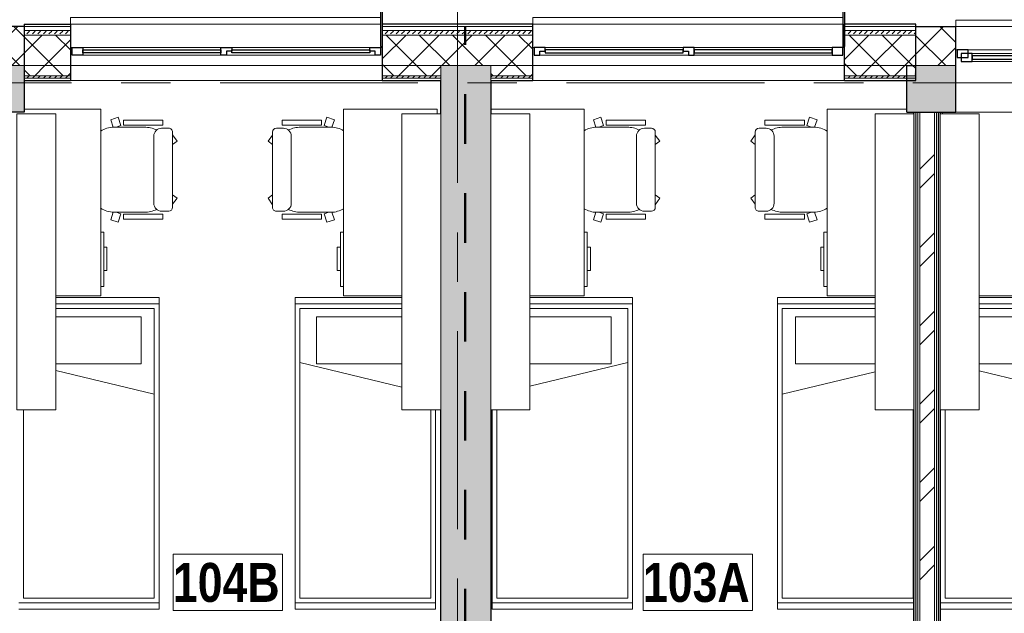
# Model space of a CAD drawing. Header units: millimetres. Extents: x -2180 to 91692, y -6418 to 21859.
# Tile 95 of 256: x 15192 to 21509, y 14594 to 18406. Entities that reach past the tile are written whole.
import ezdxf

# ---------------------------------------------------------------- set-up
doc = ezdxf.new("R2010")
doc.units = ezdxf.units.MM
doc.linetypes.add('Dash', pattern=[635, 317.5, -317.5])
doc.linetypes.add('Grid Line 1_2_', pattern=[2222.5, 1270, -317.5, 317.5, -317.5])
for name, color, linetype, lineweight, true_color in [('_Beyond_-1', 7, 'Continuous', 9, 0xaaaaaa), ('_Tuletõkketsoon', 1, 'Dash', 50, 0xff0000), ('Cut Pattern-1', 7, 'Continuous', 9, 0x787878), ('Cut Pattern-2', 7, 'Continuous', 25, 0x787878), ('Cut Pattern-4', 9, 'Continuous', 9, 0x808080), ('Furniture-2', 7, 'Continuous', 9, 0xaaaaaa), ('Furniture-3', 7, 'Continuous', 9, 0xd4d4d4)]:
    doc.layers.add(name, color=color, linetype=linetype, lineweight=lineweight, true_color=true_color)
for name, color, linetype, lineweight in [('Common Edges', 7, 'Continuous', 9), ('Cut Pattern-3', 7, 'Continuous', 9), ('Floors', 7, 'Continuous', 9), ('Generic Models-2', 7, 'Continuous', 25), ('Grids-1', 7, 'Grid Line 1_2_', 9), ('Room Tags', 7, 'Continuous', 9), ('Walls', 7, 'Continuous', 9), ('Walls-1', 7, 'Continuous', 25), ('Windows', 7, 'Continuous', 9), ('Windows-1', 7, 'Continuous', 25)]:
    doc.layers.add(name, color=color, linetype=linetype, lineweight=lineweight)
doc.styles.add('Swis721 Cn BT_B', font='swisscb.ttf', dxfattribs={"height": 250})
pattern_1 = [(45, (0, 0), (0, 35.35534), [25, -25])]
pattern_2 = [(45, (0, 0), (-106.066, 106.066), []), (135, (0, 0), (-106.066, -106.066), [])]

# ---------------------------------------------------------------- blocks, each defined once
blk = doc.blocks.new('sma_W3 - -A-01 2700x1500mm-1795255-1 Korruse  plaan')
at = {"layer": 'Windows'}
for p, q in [((-1350, 125.5), (-1350, 165.2)), ((-1350, 165.2), (1338.9, 165.2)), ((1350, 165.2), (1350, 125.5)), ((-1340, -24.5), (-1350, -24.5)), ((-1270, -24.5), (-35, -24.5)), ((-1245, -49.5), (-70, -49.5)), ((35, -24.5), (1270, -24.5)), ((70, -49.5), (1235, -49.5)), ((1350, -24.5), (1340, -24.5)), ((-70, -99.5), (-1245, -99.5)), ((1235, -99.5), (70, -99.5))]:
    blk.add_line(p, q, dxfattribs=at)
at = {"layer": 'Windows-1'}
for p, q in [((-1270, -24.5), (-1340, -24.5)), ((-1340, -24.5), (-1340, -74.5)), ((-1245, -49.5), (-1315, -49.5)), ((-1315, -49.5), (-1315, -99.5)), ((-1270, -74.5), (-1270, -24.5)), ((-1245, -99.5), (-1245, -49.5)), ((0, -49.5), (-70, -49.5)), ((-70, -49.5), (-70, -99.5)), ((35, -24.5), (-35, -24.5)), ((-35, -24.5), (-35, -74.5)), ((0, -99.5), (0, -49.5)), ((70, -49.5), (0, -49.5)), ((0, -49.5), (0, -99.5)), ((0, -74.5), (0, -49.5)), ((0, -49.5), (35, -49.5)), ((35, -49.5), (35, -24.5)), ((70, -99.5), (70, -49.5)), ((1305, -49.5), (1235, -49.5)), ((1235, -49.5), (1235, -99.5)), ((1340, -24.5), (1270, -24.5)), ((1270, -24.5), (1270, -49.5)), ((1270, -49.5), (1285, -49.5)), ((1285, -49.5), (1285, -74.5)), ((1305, -99.5), (1305, -49.5)), ((1340, -74.5), (1340, -24.5)), ((-1340, -74.5), (-1270, -74.5)), ((-1315, -99.5), (-1245, -99.5)), ((-70, -64.5), (-1245, -64.5)), ((-1245, -64.5), (-1245, -84.5)), ((-1245, -84.5), (-70, -84.5)), ((-70, -84.5), (-70, -64.5)), ((-70, -99.5), (0, -99.5)), ((-35, -74.5), (0, -74.5)), ((0, -99.5), (70, -99.5)), ((1235, -64.5), (70, -64.5)), ((70, -64.5), (70, -84.5)), ((70, -84.5), (1235, -84.5)), ((1235, -84.5), (1235, -64.5)), ((1235, -99.5), (1305, -99.5)), ((1285, -74.5), (1340, -74.5))]:
    blk.add_line(p, q, dxfattribs=at)
blk = doc.blocks.new('1_0 W - 2x2 - -A-03-V12-1 Korruse  plaan')
at = {"layer": 'Windows'}
for p, q in [((0, 19), (-955, 19)), ((920, 19), (35, 19)), ((-1000, -31), (-990, -31)), ((-920, -31), (-35, -31)), ((35, -31), (920, -31)), ((990, -31), (1000, -31)), ((1000, -181), (1000, -223)), ((-990, -223), (1000, -223))]:
    blk.add_line(p, q, dxfattribs=at)
at = {"layer": 'Windows-1'}
for p, q in [((-990, -31), (-990, 19)), ((-990, 19), (-955, 19)), ((-955, 19), (-955, -6)), ((-920, -16), (-920, 4)), ((-920, 4), (-35, 4)), ((-35, 4), (-35, -16)), ((0, -6), (0, 19)), ((0, 19), (35, 19)), ((35, 19), (35, -31)), ((35, -16), (35, 4)), ((35, 4), (920, 4)), ((920, -31), (920, 19)), ((920, 19), (990, 19)), ((920, 4), (920, -16)), ((990, 19), (990, -31)), ((-920, -31), (-990, -31)), ((-955, -6), (-920, -6)), ((-920, -6), (-920, -31)), ((-35, -16), (-920, -16)), ((-35, -6), (0, -6)), ((-35, -31), (-35, -6)), ((35, -31), (-35, -31)), ((920, -16), (35, -16)), ((990, -31), (920, -31))]:
    blk.add_line(p, q, dxfattribs=at)
blk = doc.blocks.new('1_0 W - 2x2 - -A-03-V11-1 Korruse  plaan')
at = {"layer": 'Windows'}
for p, q in [((-1000, 181), (-1000, 223)), ((990, 223), (-1000, 223)), ((-990, 31), (-1000, 31)), ((-920, 31), (-35, 31)), ((35, 31), (920, 31)), ((1000, 31), (990, 31)), ((0, -19), (-955, -19)), ((920, -19), (35, -19))]:
    blk.add_line(p, q, dxfattribs=at)
at = {"layer": 'Windows-1'}
for p, q in [((-920, 31), (-990, 31)), ((-990, 31), (-990, -19)), ((-955, -19), (-955, 6)), ((-955, 6), (-920, 6)), ((-920, 6), (-920, 31)), ((-35, 16), (-920, 16)), ((-920, 16), (-920, -4)), ((35, 31), (-35, 31)), ((-35, 31), (-35, 6)), ((-35, -4), (-35, 16)), ((-35, 6), (0, 6)), ((0, 6), (0, -19)), ((35, -19), (35, 31)), ((920, 16), (35, 16)), ((35, 16), (35, -4)), ((990, 31), (920, 31)), ((920, 31), (920, -19)), ((920, -4), (920, 16)), ((990, -19), (990, 31)), ((-990, -19), (-955, -19)), ((-920, -4), (-35, -4)), ((0, -19), (35, -19)), ((35, -4), (920, -4)), ((920, -19), (990, -19))]:
    blk.add_line(p, q, dxfattribs=at)
blk = doc.blocks.new('voodi_rfa sahtlitega 900x2000mm - voodi_rfa sahtlitega 900x2000mm-V45-1 Korruse  plaan')
at = {"layer": 'Furniture-3'}
for p, q in [((-1070, -222.5), (-1070, 440)), ((-1070, 440), (-1030, 440)), ((890, 440), (-1030, 440)), ((-1030, 440), (-1030, -222.5)), ((-1000, -222.5), (-1000, 410)), ((-1000, 410), (860, 410)), ((-602.2, -222.5), (-449, 410)), ((860, 410), (860, -430)), ((890, -460), (890, 440)), ((890, -460), (890, 440)), ((890, 440), (930, 440)), ((930, 440), (930, -460)), ((-946.7, 325), (-645.2, 325)), ((-946.7, 325), (-946.7, -222.5)), ((-645.2, 325), (-645.2, -222.5)), ((860, -430), (-350, -430))]:
    blk.add_line(p, q, dxfattribs=at)
blk = doc.blocks.new('voodi_rfa sahtlitega 900x2000mm - voodi_rfa sahtlitega 900x2000mm-V46-1 Korruse  plaan')
at = {"layer": 'Furniture-3'}
for p, q in [((890, 440), (-350, 440)), ((-350, 410), (860, 410)), ((860, 410), (860, -430)), ((890, -460), (890, 440)), ((890, -460), (890, 440)), ((890, 440), (930, 440)), ((930, 440), (930, -460)), ((-1070, -460), (-1070, 224.1)), ((-1030, 224.1), (-1030, -460)), ((-1000, -430), (-1000, 224.1)), ((-946.7, 224.1), (-946.7, -323.8)), ((-652.4, -430), (-494, 224.1)), ((-645.2, 224.1), (-645.2, -323.8)), ((-946.7, -323.8), (-645.2, -323.8)), ((860, -430), (-1000, -430)), ((-1030, -460), (-1070, -460)), ((-1030, -460), (890, -460)), ((930, -460), (890, -460))]:
    blk.add_line(p, q, dxfattribs=at)
blk = doc.blocks.new('voodi_rfa sahtlitega 900x2000mm - voodi_rfa sahtlitega 900x2000mm-V47-1 Korruse  plaan')
at = {"layer": 'Furniture-3'}
for p, q in [((-350, 430), (860, 430)), ((860, 430), (860, -410)), ((890, -440), (890, 435)), ((890, -440), (890, 435)), ((930, 435), (930, -440)), ((-1070, -440), (-1070, 185)), ((-1030, 185), (-1030, -440)), ((-1000, -410), (-1000, 185)), ((-946.7, -325), (-946.7, 185)), ((-645.2, -325), (-645.2, 185)), ((-593.1, 185), (-449, -410)), ((-946.7, -325), (-645.2, -325)), ((-1030, -440), (-1070, -440)), ((-1030, -440), (890, -440)), ((860, -410), (-1000, -410)), ((930, -440), (890, -440))]:
    blk.add_line(p, q, dxfattribs=at)
blk = doc.blocks.new('voodi_rfa sahtlitega 900x2000mm - voodi_rfa sahtlitega 900x2000mm-V48-1 Korruse  plaan')
at = {"layer": 'Furniture-3'}
for p, q in [((-1070, -199.7), (-1070, 460)), ((-1070, 460), (-1030, 460)), ((890, 460), (-1030, 460)), ((-1030, 460), (-1030, -199.7)), ((890, -440), (890, 460)), ((890, -440), (890, 460)), ((890, 460), (930, 460)), ((930, 460), (930, -440)), ((-1000, -199.7), (-1000, 430)), ((-1000, 430), (860, 430)), ((-652.4, 430), (-500, -199.7)), ((860, 430), (860, -410)), ((-946.7, 323.8), (-645.2, 323.8)), ((-946.7, -199.7), (-946.7, 323.8)), ((-645.2, -199.7), (-645.2, 323.8)), ((860, -410), (-350, -410)), ((-350, -440), (890, -440)), ((930, -440), (890, -440))]:
    blk.add_line(p, q, dxfattribs=at)
blk = doc.blocks.new('voodi_rfa sahtlitega 900x2000mm - voodi_rfa sahtlitega 900x2000mm-V49-1 Korruse  plaan')
at = {"layer": 'Furniture-3'}
for p, q in [((-1070, -211), (-1070, 440)), ((-1070, 440), (-1030, 440)), ((890, 440), (-1030, 440)), ((-1030, 440), (-1030, -211)), ((-1000, -211), (-1000, 410)), ((-1000, 410), (860, 410)), ((-599.4, -211), (-449, 410)), ((860, 410), (860, -430)), ((890, -460), (890, 440)), ((890, -460), (890, 440)), ((890, 440), (930, 440)), ((930, 440), (930, -460)), ((-946.7, 325), (-645.2, 325)), ((-946.7, 325), (-946.7, -211)), ((-645.2, 325), (-645.2, -211)), ((860, -430), (-350, -430)), ((-350, -460), (890, -460)), ((930, -460), (890, -460))]:
    blk.add_line(p, q, dxfattribs=at)
blk = doc.blocks.new('kirjutuslaud 1400 - kirjutuslaud 1400-V66-1 Korruse  plaan')
at = {"layer": 'Furniture-3'}
for p, q in [((287.5, 390), (437.5, 390)), ((287.5, 390), (287.5, 370)), ((437.5, 370), (437.5, 390)), ((-600, -140), (-600, 350)), ((600, 350), (-600, 350)), ((190, 350), (190, 370)), ((540, 370), (190, 370)), ((540, 370), (540, 350)), ((600, 350), (600, 61.5))]:
    blk.add_line(p, q, dxfattribs=at)
blk = doc.blocks.new('kirjutuslaud 1400 - kirjutuslaud 1400-V67-1 Korruse  plaan')
at = {"layer": 'Furniture-3'}
for p, q in [((-600, -350), (-600, 250)), ((-600, 250), (-570, 250)), ((600, 24.1), (600, -350)), ((-600, -350), (600, -350)), ((190, -370), (190, -350)), ((190, -370), (540, -370)), ((287.5, -370), (287.5, -390)), ((437.5, -390), (437.5, -370)), ((540, -350), (540, -370)), ((437.5, -390), (287.5, -390))]:
    blk.add_line(p, q, dxfattribs=at)
blk = doc.blocks.new('kirjutuslaud 1400 - kirjutuslaud 1400-V70-1 Korruse  plaan')
at = {"layer": 'Furniture-3'}
for p, q in [((-600, -350), (-600, 161.7)), ((600, -42.4), (600, -350)), ((-600, -350), (600, -350)), ((190, -370), (190, -350)), ((190, -370), (540, -370)), ((287.5, -370), (287.5, -390)), ((437.5, -390), (437.5, -370)), ((540, -350), (540, -370)), ((437.5, -390), (287.5, -390))]:
    blk.add_line(p, q, dxfattribs=at)
blk = doc.blocks.new('kirjutuslaud 1400 - kirjutuslaud 1400-V71-1 Korruse  plaan')
at = {"layer": 'Furniture-3'}
for p, q in [((287.5, 390), (437.5, 390)), ((287.5, 390), (287.5, 370)), ((437.5, 370), (437.5, 390)), ((-600, -249.7), (-600, 350)), ((600, 350), (-600, 350)), ((190, 350), (190, 370)), ((540, 370), (190, 370)), ((540, 370), (540, 350)), ((600, 350), (600, 0.3))]:
    blk.add_line(p, q, dxfattribs=at)
blk = doc.blocks.new('kirjutuslaud 1400 - kirjutuslaud 1400-V72-1 Korruse  plaan')
at = {"layer": 'Furniture-3'}
for p, q in [((287.5, 390), (437.5, 390)), ((287.5, 390), (287.5, 370)), ((437.5, 370), (437.5, 390)), ((600, 350), (-580, 350)), ((190, 350), (190, 370)), ((540, 370), (190, 370)), ((540, 370), (540, 350)), ((600, 350), (600, -13.4)), ((-570, -250), (-580, -250))]:
    blk.add_line(p, q, dxfattribs=at)
blk = doc.blocks.new('M_Chair-Executive - M_Chair-Executive-V86-1 Korruse  plaan')
at = {"layer": 'Furniture-3'}
for p, q in [((-41.7, 275.7), (-83.8, 247.3)), ((-21.1, 247.3), (-41.7, 275.7)), ((303, 247.3), (323.6, 275.7)), ((323.6, 275.7), (362.7, 247.3)), ((-125.5, 222.1), (-125.5, 177)), ((-100.3, 247.3), (382.2, 247.3)), ((407.5, 222.1), (407.5, 177)), ((-176.5, 184.3), (-144.6, 184.3)), ((-176.5, -68.4), (-176.5, 184.3)), ((-144.6, -68.4), (-144.6, 184.3)), ((426.2, -68.4), (426.2, 184.3)), ((458.5, 184.3), (426.2, 184.3)), ((458.5, -68.4), (458.5, 184.3)), ((-132.1, -129.5), (-132.1, 66.2)), ((-74.8, 126.3), (356.8, 126.3)), ((414, -129.5), (414, 66.2)), ((-195.6, -101.6), (-142, -84.2)), ((-195.6, -101.6), (-179.9, -149.9)), ((-176.5, -68.4), (-144.6, -68.4)), ((-142, -84.2), (-132.1, -114.8)), ((424, -84.2), (414, -114.8)), ((477.6, -101.6), (424, -84.2)), ((458.5, -68.4), (426.2, -68.4)), ((461.9, -149.9), (477.6, -101.6)), ((-179.9, -149.9), (-132, -134.3)), ((414, -134.3), (461.9, -149.9))]:
    blk.add_line(p, q, dxfattribs=at)
for centre, radius, start, end in [((-100.3, 222.1), 25.2, 90, 180), ((382.2, 222.1), 25.2, 360, 90), ((45.7, 66.2), 177.8, 153.83416, 180), ((-74.8, 177), 50.7, 180, 270), ((356.8, 177), 50.7, 270, 360), ((236.2, 66.2), 177.8, 360, 26.1684), ((20.3, -129.5), 152.4, 180, 213.82705), ((261.6, -129.5), 152.4, 326.17295, 360)]:
    blk.add_arc(centre, radius, start, end, dxfattribs=at)
blk = doc.blocks.new('M_Chair-Executive - M_Chair-Executive-V87-1 Korruse  plaan')
at = {"layer": 'Furniture-3'}
for p, q in [((-41.7, 275.7), (-83.8, 247.3)), ((-21.1, 247.3), (-41.7, 275.7)), ((303, 247.3), (323.6, 275.7)), ((323.6, 275.7), (362.7, 247.3)), ((-125.5, 222.1), (-125.5, 177)), ((-100.3, 247.3), (382.2, 247.3)), ((407.5, 222.1), (407.5, 177)), ((-176.5, 184.3), (-144.6, 184.3)), ((-176.5, -68.4), (-176.5, 184.3)), ((-144.6, -68.4), (-144.6, 184.3)), ((426.2, -68.4), (426.2, 184.3)), ((458.5, 184.3), (426.2, 184.3)), ((458.5, -68.4), (458.5, 184.3)), ((-132.1, -129.5), (-132.1, 66.2)), ((-74.8, 126.3), (356.8, 126.3)), ((414, -129.5), (414, 66.2)), ((-195.6, -101.6), (-142, -84.2)), ((-195.6, -101.6), (-179.9, -149.9)), ((-176.5, -68.4), (-144.6, -68.4)), ((-142, -84.2), (-132.1, -114.8)), ((424, -84.2), (414, -114.8)), ((477.6, -101.6), (424, -84.2)), ((458.5, -68.4), (426.2, -68.4)), ((461.9, -149.9), (477.6, -101.6)), ((-179.9, -149.9), (-132, -134.3)), ((414, -134.3), (461.9, -149.9))]:
    blk.add_line(p, q, dxfattribs=at)
for centre, radius, start, end in [((-100.3, 222.1), 25.2, 90, 180), ((382.2, 222.1), 25.2, 360, 90), ((45.7, 66.2), 177.8, 153.83416, 180), ((-74.8, 177), 50.7, 180, 270), ((356.8, 177), 50.7, 270, 360), ((236.2, 66.2), 177.8, 360, 26.1684), ((20.3, -129.5), 152.4, 180, 211.70862), ((261.6, -129.5), 152.4, 328.29138, 360)]:
    blk.add_arc(centre, radius, start, end, dxfattribs=at)
blk = doc.blocks.new('M_Chair-Executive - M_Chair-Executive-V90-1 Korruse  plaan')
at = {"layer": 'Furniture-3'}
for p, q in [((-195.6, 101.6), (-179.9, 149.9)), ((-179.9, 149.9), (-132, 134.3)), ((-132.1, 129.5), (-132.1, -66.2)), ((414, 134.3), (461.9, 149.9)), ((414, 129.5), (414, -66.2)), ((461.9, 149.9), (477.6, 101.6)), ((-195.6, 101.6), (-142, 84.2)), ((-176.5, 68.4), (-176.5, -184.3)), ((-176.5, 68.4), (-144.6, 68.4)), ((-144.6, 68.4), (-144.6, -184.3)), ((-142, 84.2), (-132.1, 114.8)), ((424, 84.2), (414, 114.8)), ((477.6, 101.6), (424, 84.2)), ((426.2, 68.4), (426.2, -184.3)), ((458.5, 68.4), (426.2, 68.4)), ((458.5, 68.4), (458.5, -184.3)), ((-74.8, -126.3), (356.8, -126.3)), ((-176.5, -184.3), (-144.6, -184.3)), ((-125.5, -222.1), (-125.5, -177)), ((407.5, -222.1), (407.5, -177)), ((458.5, -184.3), (426.2, -184.3)), ((-100.3, -247.3), (382.2, -247.3)), ((-41.7, -275.7), (-83.8, -247.3)), ((-21.1, -247.3), (-41.7, -275.7)), ((303, -247.3), (323.6, -275.7)), ((323.6, -275.7), (362.7, -247.3))]:
    blk.add_line(p, q, dxfattribs=at)
for centre, radius, start, end in [((20.3, 129.5), 152.4, 146.17295, 180), ((261.6, 129.5), 152.4, 0, 33.82705), ((45.7, -66.2), 177.8, 180, 206.16584), ((-74.8, -177), 50.7, 90, 180), ((356.8, -177), 50.7, 0, 90), ((236.2, -66.2), 177.8, 333.8316, 0), ((-100.3, -222.1), 25.2, 180, 270), ((382.2, -222.1), 25.2, 270, 0)]:
    blk.add_arc(centre, radius, start, end, dxfattribs=at)
blk = doc.blocks.new('M_Chair-Executive - M_Chair-Executive-V79-1 Korruse  plaan')
at = {"layer": 'Furniture-3'}
for p, q in [((-195.6, 101.6), (-179.9, 149.9)), ((-179.9, 149.9), (-132, 134.3)), ((-132.1, 129.5), (-132.1, -66.2)), ((414, 134.3), (461.9, 149.9)), ((414, 129.5), (414, -66.2)), ((461.9, 149.9), (477.6, 101.6)), ((-195.6, 101.6), (-142, 84.2)), ((-176.5, 68.4), (-176.5, -184.3)), ((-176.5, 68.4), (-144.6, 68.4)), ((-144.6, 68.4), (-144.6, -184.3)), ((-142, 84.2), (-132.1, 114.8)), ((424, 84.2), (414, 114.8)), ((477.6, 101.6), (424, 84.2)), ((426.2, 68.4), (426.2, -184.3)), ((458.5, 68.4), (426.2, 68.4)), ((458.5, 68.4), (458.5, -184.3)), ((-74.8, -126.3), (356.8, -126.3)), ((-176.5, -184.3), (-144.6, -184.3)), ((-125.5, -222.1), (-125.5, -177)), ((407.5, -222.1), (407.5, -177)), ((458.5, -184.3), (426.2, -184.3)), ((-100.3, -247.3), (382.2, -247.3)), ((-41.7, -275.7), (-83.8, -247.3)), ((-21.1, -247.3), (-41.7, -275.7)), ((303, -247.3), (323.6, -275.7)), ((323.6, -275.7), (362.7, -247.3))]:
    blk.add_line(p, q, dxfattribs=at)
for centre, radius, start, end in [((20.3, 129.5), 152.4, 148.29138, 180), ((261.6, 129.5), 152.4, 0, 31.70862), ((45.7, -66.2), 177.8, 180, 206.16584), ((-74.8, -177), 50.7, 90, 180), ((356.8, -177), 50.7, 0, 90), ((236.2, -66.2), 177.8, 333.8316, 0), ((-100.3, -222.1), 25.2, 180, 270), ((382.2, -222.1), 25.2, 270, 0)]:
    blk.add_arc(centre, radius, start, end, dxfattribs=at)
blk = doc.blocks.new('Generic Models 18 - Generic Models 17-1525957-1 Korruse  plaan')
at = {"layer": 'Generic Models-2'}
for p, q in [((17507.8, 18532.9), (17507.8, 18232.9)), ((17517.8, 18532.9), (17517.8, 18232.9)), ((20473.4, 18532.9), (20473.4, 18232.9)), ((20483.4, 18532.9), (20483.4, 18232.9)), ((17507.8, 18232.9), (17517.8, 18232.9)), ((20473.4, 18232.9), (20483.4, 18232.9))]:
    blk.add_line(p, q, dxfattribs=at)
blk = doc.blocks.new('Riiul R-01 - Riiul R-01-2036808-1 Korruse  plaan')
at = {"layer": 'Furniture-3'}
for p, q in [((-600, 0), (-600, 250)), ((-600, 250), (1300, 250)), ((1300, 250), (1300, 0)), ((-600, 0), (1300, 0))]:
    blk.add_line(p, q, dxfattribs=at)
blk = doc.blocks.new('Riiul R-01 - Riiul R-01-2036815-1 Korruse  plaan')
at = {"layer": 'Furniture-3'}
for p, q in [((-600, -250), (-600, 0)), ((1300, 0), (-600, 0)), ((1300, 0), (1300, -250)), ((1300, -250), (-600, -250))]:
    blk.add_line(p, q, dxfattribs=at)
blk = doc.blocks.new('kardin - Kardin KA-02_1 h-1500  1_korrus roheline-2349423-1 Korruse  plaan')
at = {"layer": '_Beyond_-1'}
blk.add_line((-1000, 0), (1000, 0), dxfattribs=at)
blk = doc.blocks.new('1_0 Room Tag - 2_5mm Nr - m²-411648-1 Korruse  plaan')
at = {"layer": 'Room Tags'}
for p, q in [((3.5, 3.78), (-3.5, 3.78)), ((-3.5, 3.78), (-3.5, 0.18)), ((3.5, 3.78), (3.5, 0.18)), ((3.5, 0.18), (-3.5, 0.18))]:
    blk.add_line(p, q, dxfattribs=at)

msp = doc.modelspace()

# ---------------------------------------------------------------- hatches: boundary and pattern name
at = {"layer": 'Cut Pattern-1'}
h = msp.add_hatch(dxfattribs=at)
h.set_pattern_fill('FP_3', color=256, style=0, pattern_type=2)
h.set_pattern_definition([(45, (0, 0), (-251.447, 251.447), []), (45, (0, 381), (-251.447, 251.447), [])])
h.paths.add_polyline_path([(20966.2, 13184.1), (21061.2, 13184.1), (21061.2, 17811.9), (20966.2, 17811.9), (20966.2, 13196.1)], flags=0)
at = {"layer": 'Cut Pattern-2'}
h = msp.add_hatch(color=256, dxfattribs=at)
h.paths.add_polyline_path([(15032.6, 17811.9), (15221.8, 17811.9), (15221.8, 18111.9), (14924.3, 18111.9), (14924.3, 17811.9), (15029.3, 17811.9)], flags=0)
h.paths.add_polyline_path([(8956.8, 17811.9), (9204.3, 17811.9), (9204.3, 18111.9), (8961.8, 18111.9), (8946.9, 18045.9), (8894, 18045.9), (8894, 17831.9), (8932.8, 17831.9), (8932.8, 17811.9)], flags=0)
h.paths.add_polyline_path([(12206.8, 17811.9), (12224.3, 17811.9), (12224.3, 18111.9), (11904.3, 18111.9), (11904.3, 17811.9), (11924.3, 17811.9)], flags=0)
msp.add_hatch(color=256, dxfattribs=at).paths.add_polyline_path([(18213.9, 12757.2), (18213.9, 18111.9), (17893.9, 18111.9), (17893.9, 12757.2), (18141, 12757.2)], flags=0)
h = msp.add_hatch(color=256, dxfattribs=at)
h.paths.add_polyline_path([(27166.3, 17811.9), (27223.4, 17811.9), (27223.4, 18111.9), (26917.3, 18111.9), (26917.3, 17811.9), (27163, 17811.9)], flags=0)
h.paths.add_polyline_path([(24046.8, 17811.9), (24217.3, 17811.9), (24217.3, 18111.9), (23897.3, 18111.9), (23898.2, 17811.9), (23945.8, 17811.9)], flags=0)
h.paths.add_polyline_path([(20938.5, 17811.9), (21197.3, 17811.9), (21197.3, 18111.9), (20942.1, 18111.9), (20929.2, 18045.9), (20883.4, 18045.9), (20883.4, 17811.9), (20929.2, 17811.9)], flags=0)
at = {"layer": 'Cut Pattern-3'}
h = msp.add_hatch(dxfattribs=at)
h.set_pattern_fill('FP_1', color=256, style=0, pattern_type=2)
h.set_pattern_definition(pattern_1)
h.paths.add_polyline_path([(15517.8, 18030.9), (15517.8, 18045.9), (15221.8, 18045.9), (15221.8, 18030.9), (15481.2, 18030.9)], flags=0)
h.paths.add_polyline_path([(17893.9, 18030.9), (17893.9, 18045.9), (17517.8, 18045.9), (17517.8, 18030.9), (17860.4, 18030.9)], flags=0)
h = msp.add_hatch(dxfattribs=at)
h.set_pattern_fill('FP_1', color=256, style=0, pattern_type=2)
h.set_pattern_definition(pattern_1)
h.paths.add_polyline_path([(20883.4, 18030.9), (20883.4, 18045.9), (20483.4, 18045.9), (20483.4, 18030.9), (20627.6, 18030.9)], flags=0)
h.paths.add_polyline_path([(18253.6, 18030.9), (18483.4, 18030.9), (18483.4, 18045.9), (18213.9, 18045.9), (18213.9, 18030.9), (18253.1, 18030.9)], flags=0)
h = msp.add_hatch(dxfattribs=at)
h.set_pattern_fill('FP_1', color=256, style=0, pattern_type=2)
h.set_pattern_definition(pattern_1)
h.paths.add_polyline_path([(20938.5, 13221.1), (20941.7, 13221.1), (20941.7, 17811.9), (20929.2, 17811.9), (20929.2, 13221.1)], flags=0)
h = msp.add_hatch(dxfattribs=at)
h.set_pattern_fill('FP_1', color=256, style=0, pattern_type=2)
h.set_pattern_definition(pattern_1)
h.paths.add_polyline_path([(20940.8, 13208.6), (20954.2, 13208.6), (20954.2, 17811.9), (20941.7, 17811.9), (20940.8, 13221.1)], flags=0)
h = msp.add_hatch(dxfattribs=at)
h.set_pattern_fill('FP_1', color=256, style=0, pattern_type=2)
h.set_pattern_definition(pattern_1)
h.paths.add_polyline_path([(21073.2, 13208.6), (21084.8, 13208.6), (21085.7, 17811.9), (21073.2, 17811.9), (21073.2, 13208.6)], flags=0)
h = msp.add_hatch(dxfattribs=at)
h.set_pattern_fill('FP_1', color=256, style=0, pattern_type=2)
h.set_pattern_definition(pattern_1)
h.paths.add_polyline_path([(21093.9, 13221.1), (21098.2, 13221.1), (21098.2, 17811.9), (21085.7, 17811.9), (21085.7, 13221.1)], flags=0)
at = {"layer": 'Cut Pattern-4'}
h = msp.add_hatch(dxfattribs=at)
h.set_pattern_fill('FP_2', color=256, style=0, pattern_type=2)
h.set_pattern_definition(pattern_2)
h.paths.add_polyline_path([(12221.8, 18111.9), (12224.3, 18111.9), (12224.3, 18361.9), (11904.3, 18361.9), (11904.3, 18111.9), (11924.3, 18111.9)], flags=0)
h.paths.add_polyline_path([(9126.7, 18111.9), (9204.3, 18111.9), (9204.3, 18361.9), (8961.8, 18361.9), (8961.8, 18111.9)], flags=0)
h.paths.add_polyline_path([(15221.8, 18111.9), (15221.8, 18361.9), (14924.3, 18361.9), (14924.3, 18111.9), (15032.6, 18111.9)], flags=0)
h = msp.add_hatch(dxfattribs=at)
h.set_pattern_fill('FP_1', color=256, style=0, pattern_type=2)
h.set_pattern_definition(pattern_1)
h.paths.add_polyline_path([(15517.8, 18306.9), (15517.8, 18336.9), (15221.8, 18336.9), (15221.8, 18306.9)], flags=0)
h.paths.add_polyline_path([(18041.7, 18306.9), (18041.7, 18336.9), (17517.8, 18336.9), (17517.8, 18306.9), (17985.5, 18306.9)], flags=0)
h = msp.add_hatch(dxfattribs=at)
h.set_pattern_fill('FP_1', color=256, style=0, pattern_type=2)
h.set_pattern_definition(pattern_1)
h.paths.add_polyline_path([(20942.1, 18306.9), (20942.1, 18336.9), (20483.4, 18336.9), (20483.4, 18306.9), (20627.6, 18306.9)], flags=0)
h.paths.add_polyline_path([(18213.9, 18306.9), (18483.4, 18306.9), (18483.4, 18336.9), (18041.7, 18336.9), (18041.7, 18306.9), (18141, 18306.9)], flags=0)
h = msp.add_hatch(dxfattribs=at)
h.set_pattern_fill('FP_2', color=256, style=0, pattern_type=2)
h.set_pattern_definition(pattern_2)
h.paths.add_polyline_path([(27155.2, 18111.9), (27252.1, 18111.9), (27252.1, 18361.9), (26917.3, 18361.9), (26917.3, 18111.9)], flags=0)
h.paths.add_polyline_path([(20942.1, 18111.9), (21197.3, 18111.9), (21197.3, 18361.9), (20942.1, 18361.9), (20942.1, 18116.2)], flags=0)
h.paths.add_polyline_path([(23897.3, 18111.9), (24217.3, 18111.9), (24217.3, 18361.9), (23897.3, 18361.9), (23897.3, 18116.2)], flags=0)
h = msp.add_hatch(dxfattribs=at)
h.set_pattern_fill('FP_2', color=256, style=0, pattern_type=2)
h.set_pattern_definition(pattern_2)
h.paths.add_polyline_path([(15221.8, 18111.9), (15517.8, 18111.9), (15517.8, 18306.9), (15221.8, 18306.9), (15221.8, 18116.2)], flags=0)
h.paths.add_polyline_path([(17517.8, 18111.9), (18041.7, 18111.9), (18041.7, 18306.9), (17517.8, 18306.9), (17517.8, 18116.2)], flags=0)
h = msp.add_hatch(dxfattribs=at)
h.set_pattern_fill('FP_2', color=256, style=0, pattern_type=2)
h.set_pattern_definition(pattern_2)
h.paths.add_polyline_path([(20938.5, 18111.9), (20942.1, 18111.9), (20942.1, 18306.9), (20483.4, 18306.9), (20483.4, 18111.9), (20883.4, 18111.9)], flags=0)
h.paths.add_polyline_path([(18141, 18111.9), (18483.4, 18111.9), (18483.4, 18306.9), (18041.7, 18306.9), (18041.7, 18111.9)], flags=0)
h = msp.add_hatch(dxfattribs=at)
h.set_pattern_fill('FP_2', color=256, style=0, pattern_type=2)
h.set_pattern_definition(pattern_2)
h.paths.add_polyline_path([(15517.8, 18045.9), (15517.8, 18111.9), (15221.8, 18111.9), (15221.8, 18045.9), (15488, 18045.9)], flags=0)
h.paths.add_polyline_path([(17517.8, 18045.9), (17893.9, 18045.9), (17893.9, 18111.9), (17517.8, 18111.9)], flags=0)
h = msp.add_hatch(dxfattribs=at)
h.set_pattern_fill('FP_2', color=256, style=0, pattern_type=2)
h.set_pattern_definition(pattern_2)
h.paths.add_polyline_path([(20883.4, 18045.9), (20929.2, 18045.9), (20942.1, 18111.9), (20483.4, 18111.9), (20483.4, 18045.9), (20627.6, 18045.9)], flags=0)
h.paths.add_polyline_path([(18213.9, 18045.9), (18483.4, 18045.9), (18483.4, 18111.9), (18213.9, 18111.9)], flags=0)

# ---------------------------------------------------------------- linework, layer by layer
at = {"layer": '_Tuletõkketsoon'}
msp.add_line((18049.3, 11894.1), (18049.3, 18362.9), dxfattribs=at)
at = {"layer": 'Common Edges'}
for p, q in [((14924.3, 18361.9), (15517.8, 18361.9)), ((15221.8, 18336.9), (15517.8, 18336.9)), ((17517.8, 18361.9), (18483.4, 18361.9)), ((17517.8, 18336.9), (18483.4, 18336.9)), ((21197.3, 18361.9), (20483.4, 18361.9)), ((20942.1, 18336.9), (20483.4, 18336.9)), ((15221.8, 18306.9), (15517.8, 18306.9)), ((17517.8, 18306.9), (18483.4, 18306.9)), ((20942.1, 18306.9), (20483.4, 18306.9)), ((14924.3, 18111.9), (15517.8, 18111.9)), ((18483.4, 18111.9), (17517.8, 18111.9)), ((17893.9, 18111.9), (17893.9, 18015.9)), ((18213.9, 18015.9), (18213.9, 18111.9)), ((20883.4, 18111.9), (20483.4, 18111.9)), ((20942.1, 18111.9), (21197.3, 18111.9)), ((15221.8, 18045.9), (15517.8, 18045.9)), ((15221.8, 18030.9), (15517.8, 18030.9)), ((17517.8, 18045.9), (17893.9, 18045.9)), ((17517.8, 18030.9), (17893.9, 18030.9)), ((18483.4, 18045.9), (18213.9, 18045.9)), ((18483.4, 18030.9), (18213.9, 18030.9)), ((20942.1, 18045.9), (20483.4, 18045.9)), ((20942.1, 18030.9), (20483.4, 18030.9)), ((20941.7, 13221.1), (20941.7, 17811.9)), ((20954.2, 13196.1), (20954.2, 17811.9)), ((20966.2, 13184.1), (20966.2, 17811.9)), ((21061.2, 13184.1), (21061.2, 17811.9)), ((21073.2, 13196.1), (21073.2, 17811.9)), ((21085.7, 13221.1), (21085.7, 17811.9))]:
    msp.add_line(p, q, dxfattribs=at)
at = {"layer": 'Floors'}
for p, q in [((17517.8, 18111.9), (15517.8, 18111.9)), ((20483.4, 18111.9), (18483.4, 18111.9))]:
    msp.add_line(p, q, dxfattribs=at)
at = {"layer": 'Grids-1'}
for p, q in [((18000, 18627.8), (18000, 1154.9)), ((919.8, 18000), (34984.4, 18000))]:
    msp.add_line(p, q, dxfattribs=at)
at = {"layer": 'Walls'}
for p, q in [((15517.8, 18377.9), (17507.8, 18377.9)), ((18483.4, 18377.9), (20473.4, 18377.9)), ((21197.3, 18362.9), (23886.2, 18362.9)), ((23897.3, 17811.9), (21197.3, 17811.9))]:
    msp.add_line(p, q, dxfattribs=at)
at = {"layer": 'Walls-1'}
for p, q in [((15221.8, 18362.9), (14924.3, 18362.9)), ((15221.8, 18377.9), (15517.8, 18377.9)), ((15221.8, 18377.9), (15221.8, 17811.9)), ((15517.8, 18377.9), (15517.8, 18015.9)), ((18483.4, 18377.9), (17517.8, 18377.9)), ((17517.8, 18377.9), (17517.8, 18015.9)), ((18483.4, 18015.9), (18483.4, 18377.9)), ((20942.1, 18377.9), (20483.4, 18377.9)), ((20483.4, 18015.9), (20483.4, 18377.9)), ((20942.1, 18015.9), (20942.1, 18377.9)), ((20942.1, 18362.9), (21197.3, 18362.9)), ((21197.3, 17811.9), (21197.3, 18362.9)), ((20883.4, 18111.9), (20942.1, 18111.9)), ((20883.4, 17811.9), (20883.4, 18111.9)), ((15221.8, 18015.9), (15517.8, 18015.9)), ((17517.8, 18015.9), (17893.9, 18015.9)), ((17893.9, 17801.9), (17893.9, 18015.9)), ((18213.9, 18015.9), (18213.9, 17801.9)), ((18213.9, 18015.9), (18483.4, 18015.9)), ((20483.4, 18015.9), (20942.1, 18015.9)), ((15221.8, 17811.9), (14924.3, 17811.9)), ((20883.4, 17811.9), (21197.3, 17811.9)), ((20929.2, 17801.9), (20929.2, 17811.9)), ((21098.2, 17811.9), (21098.2, 17801.9)), ((17893.9, 13786.1), (17893.9, 15901.9)), ((18213.9, 15901.9), (18213.9, 13221.1)), ((20929.2, 13221.1), (20929.2, 15901.9)), ((21098.2, 15901.9), (21098.2, 13221.1))]:
    msp.add_line(p, q, dxfattribs=at)

# ---------------------------------------------------------------- block references
at = {"layer": 'Furniture-2'}
for p in [(16517.8, 18015.9), (19483.4, 18015.9)]:
    msp.add_blockref('kardin - Kardin KA-02_1 h-1500  1_korrus roheline-2349423-1 Korruse  plaan', p, dxfattribs=at)
at = {"layer": 'Furniture-3'}
for name, p, rotation in [('kirjutuslaud 1400 - kirjutuslaud 1400-V66-1 Korruse  plaan', (15361.8, 17231.9), 270.0000000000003), ('kirjutuslaud 1400 - kirjutuslaud 1400-V67-1 Korruse  plaan', (17619.8, 17231.9), 270.0000000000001), ('kirjutuslaud 1400 - kirjutuslaud 1400-V71-1 Korruse  plaan', (18463.6, 17231.9), 269.9999999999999), ('kirjutuslaud 1400 - kirjutuslaud 1400-V70-1 Korruse  plaan', (20721.7, 17231.9), 269.9999999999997), ('Riiul R-01 - Riiul R-01-2036808-1 Korruse  plaan', (15423.3, 16501.9), 89.9999999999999), ('M_Chair-Executive - M_Chair-Executive-V86-1 Korruse  plaan', (15925.7, 17583.7), 270.0000000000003), ('M_Chair-Executive - M_Chair-Executive-V87-1 Korruse  plaan', (17060.8, 17301.7), 90.0000000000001), ('Riiul R-01 - Riiul R-01-2036815-1 Korruse  plaan', (17643.9, 16501.9), 90.00000000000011), ('Riiul R-01 - Riiul R-01-2036808-1 Korruse  plaan', (18463.9, 16501.9), 89.9999999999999), ('M_Chair-Executive - M_Chair-Executive-V79-1 Korruse  plaan', (19022.6, 17301.7), 89.9999999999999), ('M_Chair-Executive - M_Chair-Executive-V90-1 Korruse  plaan', (20157.7, 17583.7), 269.9999999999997), ('Riiul R-01 - Riiul R-01-2036815-1 Korruse  plaan', (20679.2, 16501.9), 90.00000000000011), ('Riiul R-01 - Riiul R-01-2036808-1 Korruse  plaan', (21348.2, 16501.9), 89.9999999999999), ('kirjutuslaud 1400 - kirjutuslaud 1400-V72-1 Korruse  plaan', (21361.7, 17231.9), 269.9999999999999), ('voodi_rfa sahtlitega 900x2000mm - voodi_rfa sahtlitega 900x2000mm-V45-1 Korruse  plaan', (15645.8, 15551.9), 269.9999999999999), ('voodi_rfa sahtlitega 900x2000mm - voodi_rfa sahtlitega 900x2000mm-V46-1 Korruse  plaan', (17419.8, 15551.9), 270.0000000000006), ('voodi_rfa sahtlitega 900x2000mm - voodi_rfa sahtlitega 900x2000mm-V48-1 Korruse  plaan', (18663.6, 15551.9), 269.999999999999), ('voodi_rfa sahtlitega 900x2000mm - voodi_rfa sahtlitega 900x2000mm-V47-1 Korruse  plaan', (20494.2, 15551.9), 269.9999999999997), ('voodi_rfa sahtlitega 900x2000mm - voodi_rfa sahtlitega 900x2000mm-V49-1 Korruse  plaan', (21559.3, 15551.9), 269.9999999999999)]:
    msp.add_blockref(name, p, dxfattribs=dict(at, rotation=rotation))
at = {"layer": 'Generic Models-2'}
msp.add_blockref('Generic Models 18 - Generic Models 17-1525957-1 Korruse  plaan', (0, 0), dxfattribs=at)
at = {"layer": 'Room Tags', "xscale": 99.99999999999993, "yscale": 99.99999999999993, "zscale": 99.99999999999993}
for p in [(16527.1, 14595.3), (19542.5, 14595.3)]:
    msp.add_blockref('1_0 Room Tag - 2_5mm Nr - m²-411648-1 Korruse  plaan', p, dxfattribs=at)
at = {"layer": 'Windows', "rotation": 180}
msp.add_blockref('1_0 W - 2x2 - -A-03-V12-1 Korruse  plaan', (16517.8, 18196.9), dxfattribs=at)
at = {"layer": 'Windows'}
for name, p in [('1_0 W - 2x2 - -A-03-V11-1 Korruse  plaan', (19483.4, 18196.9)), ('sma_W3 - -A-01 2700x1500mm-1795255-1 Korruse  plaan', (22547.3, 18237.4))]:
    msp.add_blockref(name, p, dxfattribs=at)

# ---------------------------------------------------------------- texts
at = {"layer": 'Room Tags', "char_height": 250, "width": 849.789, "attachment_point": 1, "style": 'Swis721 Cn BT_B'}
for s, insert in [('104B', (16175, 14917.8)), ('103A', (19190.4, 14917.8))]:
    msp.add_mtext(s, dxfattribs=dict(at, insert=insert))

doc.saveas('drawing.dxf')
